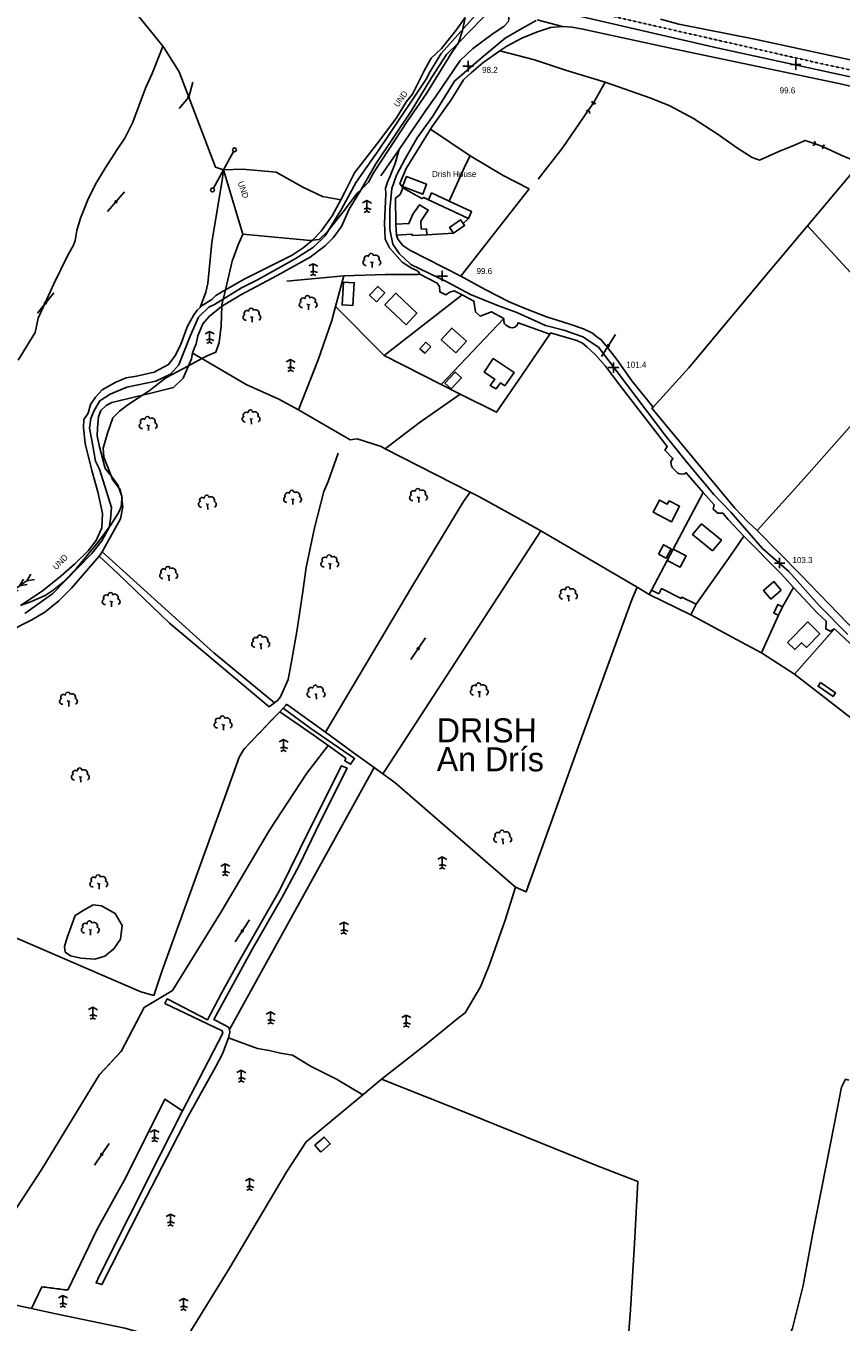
# Model space of a CAD drawing. Header units: metres. Extents: x 611948 to 1225781, y 656699 to 1316021.
# Tile 160 of 169: x 614591 to 615100, y 657540 to 658349. Entities that reach past the tile are written whole.
import ezdxf

# ---------------------------------------------------------------- set-up
doc = ezdxf.new("R2010")
doc.units = ezdxf.units.M
doc.linetypes.add('4696-D$0$PECK', pattern=[0.2, 0.1, -0.1])
for name, color, linetype in [('4696-D$0$BDY_SYM', 253, 'Continuous'), ('4696-D$0$BLD_OTL_S', 253, 'Continuous'), ('4696-D$0$GEN_LIN_D', 253, 'Continuous'), ('4696-D$0$GEN_PCK_D', 253, '4696-D$0$PECK'), ('4696-D$0$HT_CTRL', 253, 'Continuous'), ('4696-D$0$LAND_SYMB', 253, 'Continuous'), ('4696-D$0$POLE_SYMB', 253, 'Continuous'), ('4696-D$0$ROADS', 253, 'Continuous'), ('4696-D$0$ROADS_CTR', 253, 'Continuous'), ('4696-D$0$TOWNLAND', 253, 'Continuous'), ('4696-D$0$WATER_FTR', 253, 'Continuous')]:
    doc.layers.add(name, color=color, linetype=linetype)
doc.styles.add('4696-D$0$STANDARD', font='txt')

# ---------------------------------------------------------------- blocks, each defined once
blk = doc.blocks.new('4696-D$0$23', base_point=(149.185809, 307.333247))
for p, q in [((148.664547, 309.128064), (149.124049, 308.690441)), ((149.124049, 308.690441), (149.445702, 309.073361)), ((149.124049, 308.690441), (149.169999, 307.322874)), ((149.313569, 307.698886), (149.313569, 307.698886))]:
    blk.add_line(p, q)
for centre, radius, start, end in [((148.832724, 311.050839), 0.714023, 354.391008, 541.210524), ((147.180612, 308.892246), 0.897288, 128.278788, 274.496331), ((147.530482, 310.123129), 0.903805, 44.394719, 220.161368), ((150.218607, 310.134934), 1.07549, 331.418139, 476.507497), ((150.870267, 308.882439), 0.947498, 293.22782, 424.195061)]:
    blk.add_arc(centre, radius, start, end)
blk = doc.blocks.new('4696-D$0$21', base_point=(149.307579, 306.857136))
for p, q in [((149.328061, 310.284909), (147.980506, 309.564561)), ((149.328061, 307.978181), (148.440011, 307.595261)), ((149.328061, 310.284909), (150.783476, 309.509859)), ((149.328061, 310.284909), (149.328061, 306.933646)), ((149.328061, 307.978181), (150.645626, 307.485856)), ((149.328061, 306.933646), (148.483541, 306.598519)), ((149.328061, 306.933646), (150.186121, 306.555909))]:
    blk.add_line(p, q)
blk = doc.blocks.new('4696-D$0$36', base_point=(144.988486, 310.919762))
blk.add_line((140.875383, 310.92339), (149.050238, 310.92339))
at = {"const_width": 0.539928}
blk.add_lwpolyline([(144.673376, 310.923808, 1), (145.213304, 310.923808, 1)], format="xyb", close=True, dxfattribs=at)
blk = doc.blocks.new('4696-D$0$33', base_point=(135.493669, 309.153345))
for p, q in [((135.303093, 309.0949), (137.533998, 310.06066)), ((161.059896, 309.0949), (135.303093, 309.0949)), ((135.303093, 309.0949), (137.533998, 308.12914)), ((154.338261, 309.0949), (156.569166, 310.06066)), ((154.338261, 309.0949), (156.569166, 308.12914)), ((157.725323, 309.0949), (159.956226, 310.06066)), ((157.725323, 309.0949), (159.956226, 308.12914)), ((160.456823, 309.0949), (162.687728, 310.06066)), ((160.456823, 309.0949), (162.687728, 308.12914))]:
    blk.add_line(p, q)
blk = doc.blocks.new('4696-D$0$6', base_point=(143.488213, 312.701118))
blk.add_arc((144.121077, 312.701118), 0.625858, 99.561762, 262.799946)
blk = doc.blocks.new('4696-D$0$37', base_point=(145.909475, 308.83511))
blk.add_line((145.962562, 308.791096), (150.424369, 308.791096))
at = {"const_width": 0.51646}
blk.add_lwpolyline([(145.704332, 308.791096, 1), (146.220792, 308.791096, 1)], format="xyb", close=True, dxfattribs=at)
blk = doc.blocks.new('4696-D$0$30', base_point=(144.876269, 313.485642))
blk.add_line((144.905875, 313.497659), (149.765037, 313.497659))
blk = doc.blocks.new('4696-D$0$43', base_point=(147.36021, 308.857352))
blk.add_line((153.849537, 308.848253), (140.769785, 308.848253))
for centre in [(140.180307, 308.837153), (154.439015, 308.859353)]:
    blk.add_circle(centre, 0.589583)
blk = doc.blocks.new('4696-D$0$35', base_point=(150.27109, 306.896499))
for p, q in [((150.27109, 308.539432), (150.27109, 305.253567)), ((151.914023, 306.896499), (148.62816, 306.896499))]:
    blk.add_line(p, q)
blk = doc.blocks.new('4696-D')
at = {"layer": '4696-D$0$BLD_OTL_S', "flags": 128}
for points in [[(614828.791, 658255.068), (614841.421, 658250.191), (614839.016, 658243.957), (614826.386, 658248.834), (614828.791, 658255.068)], [(614855.372, 658239.711), (614844.532, 658244.775), (614842.558, 658240.552)], [(614842.558, 658240.552), (614867.467, 658228.916)], [(614841.433, 658218.683), (614841.259, 658222.374), (614838.09, 658222.224), (614837.854, 658227.215), (614842.429, 658234.139), (614837.053, 658237.463), (614832.825, 658231.63), (614830.39, 658225.672), (614822.219, 658225.286)], [(614867.467, 658228.916), (614869.44, 658233.14), (614855.372, 658239.711)], [(614822.539, 658218.514), (614822.219, 658225.286)], [(614858.246, 658219.695), (614855.759, 658223.283), (614862.551, 658227.996), (614864.11, 658225.748)], [(614864.11, 658225.748), (614865.039, 658224.407), (614858.246, 658219.695)], [(614841.433, 658218.683), (614832.437, 658218.258), (614832.403, 658218.98), (614822.539, 658218.514)], [(614789.563, 658189.193), (614788.628, 658174.903), (614795.323, 658174.465), (614796.257, 658188.756), (614789.563, 658189.193)], [(614810.162, 658176.936), (614815.299, 658182.398), (614810.951, 658186.488), (614805.814, 658181.025), (614810.162, 658176.936)], [(614828.565, 658162.489), (614815.385, 658174.884), (614822.218, 658182.15), (614835.398, 658169.754), (614828.565, 658162.489)], [(614859.644, 658144.972), (614850.528, 658153.102), (614857.083, 658160.45), (614866.199, 658152.32), (614859.644, 658144.972)], [(614844.045, 658148.837), (614840.386, 658144.733), (614837.228, 658147.548), (614840.888, 658151.652), (614844.045, 658148.837)], [(614890.284, 658124.352), (614887.395, 658126.291), (614884.755, 658122.495), (614881.092, 658124.689), (614883.847, 658128.671), (614877.327, 658133.046), (614882.96, 658141.458), (614895.94, 658132.79), (614890.284, 658124.352)], [(614852.74, 658126.071), (614859.229, 658133.047), (614863.083, 658129.438), (614856.618, 658122.597), (614852.74, 658126.071)], [(614992.593, 658052.761), (614999.219, 658049.25), (614994.069, 658039.533), (614982.624, 658045.597), (614986.604, 658053.106), (614991.423, 658050.553), (614992.593, 658052.761)], [(615019.69, 658021.418), (615007.323, 658031.59), (615012.911, 658038.385), (615025.278, 658028.213), (615019.69, 658021.418)], [(614986.038, 658019.412), (614989.054, 658025.265), (614993.845, 658022.797), (614990.829, 658016.943), (614986.038, 658019.412)], [(614995.155, 658022.582), (615003.182, 658018.348), (614999.451, 658011.273), (614991.42, 658015.509)], [(614991.42, 658015.509), (614995.155, 658022.582)], [(615009.473, 657988.182), (615000.585, 657992.585), (615000.201, 657991.813), (614987.826, 657997.946), (614986.217, 657994.702), (614981.634, 657996.971)], [(615062.575, 657996.94), (615057.964, 658002.232), (615051.508, 657996.618), (615056.119, 657991.326), (615062.575, 657996.94)], [(614981.634, 657996.971), (614980.295, 657994.266)], [(614980.295, 657994.266), (615006.143, 657981.465)], [(615006.143, 657981.465), (615009.473, 657988.182)], [(615063.46, 657986.599), (615060.534, 657987.981), (615058.007, 657982.667), (615060.932, 657981.286)], [(615060.932, 657981.286), (615063.46, 657986.599)], [(615066.511, 657964.331), (615079.18, 657977.082), (615086.631, 657969.687), (615078.229, 657961.223), (615075.296, 657964.126), (615071.034, 657959.843), (615066.511, 657964.331)], [(615087.138, 657939.261), (615096.481, 657932.764), (615094.903, 657930.494), (615085.56, 657936.991), (615087.138, 657939.261)], [(614775.475, 657646.209), (614781.283, 657651.351), (614777.44, 657655.693), (614771.632, 657650.551), (614775.475, 657646.209)]]:
    blk.add_lwpolyline(points, dxfattribs=at)
at = {"layer": '4696-D$0$GEN_LIN_D', "flags": 128}
for points in [[(614590.869, 657982.438), (614608.273, 657994.927), (614632.526, 658019.905), (614638.73, 658027.802), (614643.363, 658036.069), (614644.33, 658041.145), (614644.814, 658048.477), (614637.401, 658072.408), (614634.984, 658077.484), (614632.687, 658090.585), (614631.076, 658098.078), (614632.043, 658104.122), (614633.976, 658109.037), (614637.602, 658115.16), (614644.048, 658119.269), (614654.442, 658123.54), (614672.418, 658127.335), (614681.684, 658131.767), (614686.922, 658137.568), (614694.012, 658155.455), (614699.088, 658167.219), (614705.534, 658173.423), (614708.999, 658175.196), (614725.96, 658185.638), (614735.871, 658190.634), (614759.447, 658203.727), (614770.808, 658210.899), (614778.22, 658217.989), (614788.413, 658234.716), (614797.437, 658251.556), (614811.216, 658271.055), (614817.299, 658280.047), (614841.036, 658315.863), (614843.614, 658320.616), (614850.504, 658331.703), (614875.159, 658359.421)], [(614676.883, 658336.342), (614668.234, 658347.24), (614657.152, 658360.81), (614640.898, 658372.925), (614618.149, 658381.294), (614604.054, 658384.369), (614582.045, 658390.924), (614574.565, 658389.768), (614564.716, 658393.796)], [(614893.007, 658357.507), (614892.396, 658351.859), (614889.508, 658348.564), (614883.004, 658344.304), (614869.975, 658334.755), (614862.388, 658327.427), (614847.341, 658305.308), (614840.69, 658295.939)], [(614926.191, 658348.68), (614918.72, 658348.038), (614909.923, 658345.104), (614900.855, 658341.403), (614891.508, 658336.42), (614887.137, 658333.369)], [(614996.522, 658334.435), (614938.86, 658347.013), (614932.192, 658348.157), (614926.191, 658348.68)], [(615140.195, 658320.396), (615046.058, 658340.827), (614998.8, 658350.175), (614987.248, 658353.324)], [(614676.883, 658336.342), (614675.401, 658332.359), (614670.287, 658319.328), (614666.011, 658310.143), (614658.182, 658288.927), (614653.123, 658278.982), (614648.369, 658271.862), (614640.962, 658260.157), (614634.873, 658250.231), (614630.075, 658240.539), (614625.502, 658229.042), (614623.311, 658221.363), (614622.175, 658215.209), (614621.093, 658212.141), (614617.377, 658205.517), (614608.844, 658188.173), (614599.211, 658166.732), (614597.255, 658157.763), (614586.665, 658140.454)], [(614714.735, 658259.268), (614709.694, 658260.859), (614687.062, 658320.417), (614677.549, 658335.503), (614676.883, 658336.342)], [(614887.137, 658333.369), (614876.405, 658325.878), (614869.097, 658319.832), (614864.388, 658315.283), (614856.711, 658302.811), (614844.849, 658286.296)], [(614887.137, 658333.369), (614908.649, 658327.851), (614928.087, 658321.339), (614952.69, 658313.845)], [(614996.522, 658334.435), (615098.534, 658313.113), (615145.539, 658302.296)], [(614952.69, 658313.845), (614945.258, 658300.598)], [(614952.69, 658313.845), (614981.291, 658303.952), (614993.041, 658299.118), (615007.822, 658291.143), (615022.577, 658281.626), (615035.283, 658272.659), (615044.443, 658266.842), (615049.045, 658265.218), (615060.973, 658270.671), (615069.779, 658274.119), (615077.556, 658277.585), (615083.693, 658275.421)], [(614945.258, 658300.598), (614942.254, 658296.257)], [(614840.69, 658295.939), (614824.176, 658271.924)], [(614942.254, 658296.257), (614926.26, 658273.145), (614910.995, 658253.345)], [(614843.806, 658284.672), (614828.715, 658259.982), (614824.731, 658250.775)], [(614843.806, 658284.672), (614844.849, 658286.296)], [(614868.47, 658268.038), (614843.806, 658284.672)], [(615083.693, 658275.421), (615088.295, 658273.797)], [(615088.295, 658273.797), (615100.035, 658268.449), (615111.74, 658263.332)], [(614824.176, 658271.924), (614812.919, 658255.552)], [(614866.07, 658263.192), (614868.47, 658268.038)], [(614868.47, 658268.038), (614889.09, 658255.59), (614905.293, 658247.291)], [(614713.852, 658252.853), (614714.735, 658259.268)], [(614714.735, 658259.268), (614726.574, 658259.577), (614747.634, 658257.669), (614764.193, 658248.378), (614776.44, 658242.505), (614787.806, 658240.58)], [(614855.372, 658239.711), (614866.07, 658263.192)], [(615111.74, 658263.332), (615078.892, 658224.188)], [(614713.852, 658252.853), (614707.516, 658213.861)], [(614826.482, 658247.914), (614824.731, 658250.775)], [(614815.825, 658247.72), (614816.025, 658243.97), (614815.125, 658226.027), (614815.626, 658215.981), (614818.226, 658210.584), (614826.228, 658201.537), (614832.028, 658197.887), (614835.224, 658196.292), (614836.333, 658195.559), (614837.197, 658194.1)], [(614822.219, 658225.286), (614821.999, 658241.562), (614824.867, 658243.826), (614826.482, 658247.914)], [(614842.558, 658240.552), (614839.678, 658241.954), (614838.517, 658241.279), (614826.482, 658247.914)], [(614862.805, 658192.756), (614888.118, 658225.349), (614905.293, 658247.291)], [(614864.11, 658225.748), (614867.467, 658228.916)], [(615078.892, 658224.188), (615052.574, 658192.782), (615005.024, 658135.727), (614982.732, 658111.162)], [(615078.892, 658224.188), (615149.448, 658147.735)], [(614862.805, 658192.756), (614830.986, 658209.106), (614826.663, 658212.01), (614823.386, 658215.926), (614822.539, 658218.514)], [(614858.246, 658219.695), (614841.433, 658218.683)], [(614707.516, 658213.861), (614705.012, 658188.181), (614703.632, 658182.802), (614700.124, 658173.345)], [(614789.756, 658193.141), (614754.17, 658189.642)], [(614789.756, 658193.141), (614784.636, 658173.912)], [(614789.756, 658193.141), (614815.727, 658193.975)], [(614837.197, 658194.1), (614835.996, 658193.929), (614815.727, 658193.975)], [(614863.48, 658181.289), (614858.634, 658183.688), (614855.791, 658182.965), (614853.446, 658181.206), (614849.62, 658183.072), (614849.421, 658186.421), (614847.913, 658188.504), (614837.197, 658194.1)], [(614982.732, 658111.162), (614969.383, 658127.6), (614960.096, 658140.88), (614954.311, 658148.441), (614950.277, 658153.142), (614947.478, 658154.99), (614944.815, 658157.224), (614939.202, 658159.894), (614929.998, 658163.141), (614916.182, 658167.497), (614903.919, 658172.34), (614892.936, 658176.904), (614877.893, 658184.625), (614862.805, 658192.756)], [(614814.82, 658143.373), (614863.48, 658181.289)], [(614863.48, 658181.289), (614870.871, 658177.302), (614871.784, 658170.598), (614874.825, 658167.973), (614881.818, 658170.681), (614889.461, 658166.432)], [(614784.636, 658173.912), (614782.325, 658165.232), (614773.668, 658140.686)], [(614784.636, 658173.912), (614814.82, 658143.373)], [(614889.461, 658166.432), (614850.415, 658125.18)], [(614918.228, 658156.717), (614898.397, 658163.803), (614897.853, 658162.279), (614896.513, 658160.936), (614895.021, 658160.514), (614893.58, 658160.906), (614890.798, 658162.341), (614889.907, 658163.017), (614889.506, 658164.558), (614889.461, 658166.432)], [(614918.228, 658156.717), (614901.048, 658131.356), (614885.056, 658107.961), (614862.286, 658119.279)], [(615013.927, 658057.893), (615003.353, 658070.198), (615002.144, 658069.593), (615000.705, 658069.288), (614999.465, 658069.471), (614998.567, 658069.715), (614997.963, 658070.138), (614994.745, 658073.186), (614994.11, 658074.546), (614993.809, 658076.897), (614994.152, 658077.903), (614995.003, 658079.145), (614990.069, 658084.269), (614991.511, 658086.643), (614963.096, 658123.086), (614953.041, 658136.637), (614946.732, 658143.692), (614941.417, 658148.672), (614938.628, 658151.035), (614935.055, 658152.641), (614918.713, 658157.447), (614918.228, 658156.717)], [(614850.415, 658125.18), (614814.82, 658143.373)], [(615047.539, 658034.116), (615076.913, 658066.533), (615119.161, 658114.418), (615145.909, 658143.794)], [(614761.394, 658109.491), (614773.668, 658140.686)], [(614728.872, 658125.256), (614749.293, 658116.155)], [(614862.286, 658119.279), (614836.853, 658101.264), (614820.172, 658088.691)], [(614862.286, 658119.279), (614850.415, 658125.18)], [(614749.293, 658116.155), (614761.394, 658109.491)], [(614982.732, 658111.162), (614981.947, 658110.404), (615033.598, 658048.026), (615041.685, 658039.654), (615047.539, 658034.116)], [(614815.458, 658085.194), (614812.956, 658086.473), (614798.122, 658091.361), (614793.737, 658090.665), (614761.394, 658109.491)], [(614820.172, 658088.691), (614815.458, 658085.194)], [(614771.432, 658035.745), (614777.23, 658058.539), (614779.909, 658064.666), (614786.132, 658082.308)], [(614868.482, 658058.086), (614815.458, 658085.194)], [(614868.482, 658058.086), (614873.896, 658055.317), (614906.004, 658037.782), (614912.611, 658033.912)], [(614995.155, 658022.582), (615013.927, 658057.893)], [(615013.927, 658057.893), (615020.839, 658050.238), (615020.149, 658047.548), (615022.934, 658044.928), (615026.151, 658045.001), (615029.553, 658040.954), (615039.278, 658030.624)], [(614771.432, 658035.745), (614766.376, 658011.137), (614764.032, 657994.714), (614760.536, 657971.109), (614757.398, 657953.414), (614755.127, 657941.105), (614750.311, 657930.385), (614748.47, 657928.101), (614746.435, 657926.531)], [(614912.611, 658033.912), (614972.624, 657998.759)], [(615009.473, 657988.182), (615031.096, 658018.676), (615039.278, 658030.624)], [(615039.278, 658030.624), (615062.535, 658007.069)], [(615047.539, 658034.116), (615074.553, 658006.67), (615103.867, 657976.321), (615120.55, 657960.528)], [(614981.634, 657996.971), (614991.42, 658015.509)], [(615062.535, 658007.069), (615070.324, 657998.646)], [(614972.624, 657998.759), (614980.295, 657994.266)], [(615063.46, 657986.599), (615070.324, 657998.646)], [(615070.324, 657998.646), (615085.26, 657982.493), (615090.535, 657977.551)], [(615006.143, 657981.465), (615034.687, 657966.049), (615050.236, 657957.805)], [(615050.236, 657957.805), (615060.932, 657981.286)], [(615095.724, 657972.691), (615093.177, 657971.368), (615090.377, 657972.767), (615090.535, 657977.551)], [(615070.832, 657944.58), (615095.724, 657972.691)], [(615095.724, 657972.691), (615140.952, 657930.593), (615155.112, 657916.456)], [(615070.832, 657944.58), (615050.236, 657957.805)], [(615070.832, 657944.58), (615107.767, 657915.735), (615134.434, 657895.979), (615155.112, 657916.456)], [(614746.435, 657926.531), (614743.255, 657924.076)], [(614751.953, 657923.276), (614753.298, 657924.673), (614754.024, 657925.878)], [(614778.256, 657908.212), (614754.024, 657925.878)], [(614746.821, 657917.953), (614749.758, 657921.001)], [(614749.758, 657921.001), (614751.953, 657923.276)], [(614808.606, 657886.267), (614795.496, 657895.645), (614778.256, 657908.212)], [(614814.12, 657882.324), (614808.606, 657886.267)], [(614896.934, 657811.566), (614821.667, 657876.926), (614814.12, 657882.324)], [(614813.31, 657691.856), (614840.967, 657713.511), (614861.306, 657730.124), (614865.475, 657733.139), (614875.018, 657749.437), (614880.393, 657762.72), (614890.404, 657791.1), (614896.934, 657811.566)], [(614676.474, 657759.696), (614671.315, 657744.093), (614663.122, 657746.294), (614578.865, 657782.741), (614533.621, 657801.803)], [(614625.671, 657767.266), (614634.405, 657766.601), (614640.613, 657768.551), (614646.351, 657773.081), (614650.572, 657779.182), (614651.491, 657787.655), (614647.249, 657795.188), (614638.586, 657799.969), (614633.451, 657800.573), (614627.217, 657797.08), (614622.273, 657793.822), (614617.151, 657780.277), (614615.509, 657774.646), (614615.961, 657771.037), (614619.264, 657768.664), (614625.671, 657767.266)], [(614717.825, 657717.653), (614726.768, 657714.154), (614735.972, 657710.906), (614743.154, 657709.754), (614750.329, 657708.085), (614757.764, 657706.67), (614769.477, 657699.779), (614785.288, 657691.786), (614801.565, 657682.096)], [(614801.565, 657682.096), (614813.31, 657691.856)], [(614947.424, 657637.822), (614867.724, 657670.076), (614813.31, 657691.856)], [(615104.738, 657691.075), (615102.635, 657691.734), (615100.235, 657686.888), (615095.728, 657664.329), (615082.17, 657594.594), (615076.22, 657563.057), (615069.584, 657536.419), (615067.167, 657530.544)], [(614689.098, 657523.622), (614694.438, 657534.848), (614718.522, 657573.788), (614754.298, 657634.133), (614766.196, 657652.706), (614801.565, 657682.096)], [(614947.424, 657637.822), (614973.232, 657627.857), (614971.019, 657589.308), (614968.501, 657547.936)], [(614557.743, 657556.688), (614561.776, 657555.763), (614594.961, 657548.666)], [(614594.961, 657548.666), (614610.215, 657545.404), (614653.276, 657536.425), (614665.664, 657532.906)], [(614985.831, 657527.84), (614967.072, 657528.938), (614968.501, 657547.936)]]:
    blk.add_lwpolyline(points, dxfattribs=at)
at = {"layer": '4696-D$0$GEN_PCK_D', "flags": 128}
for points in [[(614903.829, 658367.202), (615082.679, 658326.54), (615155.716, 658310.609), (615228.364, 658294.998), (615343.419, 658271.157), (615347.435, 658272.756)], [(614824.176, 658271.924), (614821.725, 658263.213), (614818.474, 658254.766), (614817.325, 658252.617), (614817.275, 658252.118), (614815.825, 658247.72)], [(614701.218, 658141.5), (614695.409, 658144.912)], [(614728.872, 658125.256), (614701.218, 658141.5)], [(614778.256, 657908.212), (614832.879, 658000.063), (614864.396, 658052.251), (614868.482, 658058.086)], [(614814.12, 657882.324), (614816.224, 657885.365), (614912.611, 658033.912)], [(614972.624, 657998.759), (614969.583, 657991.516), (614964.451, 657977.457), (614936.899, 657901.791), (614903.385, 657808.737), (614896.934, 657811.566)], [(614676.474, 657759.696), (614714.569, 657864.761), (614724.57, 657892.627), (614727.623, 657897.852), (614746.821, 657917.953)], [(614779.91, 657899.99), (614766.736, 657882.725), (614743.481, 657847.115), (614713.272, 657796.191), (614682.836, 657747.072), (614665.161, 657736.574), (614650.792, 657709.042), (614637.422, 657694.611), (614601.412, 657635.556), (614570.498, 657588.502), (614561.109, 657566.285), (614557.743, 657556.688)], [(614718.361, 657722.731), (614808.606, 657886.267)], [(614689.242, 657671.98), (614678.057, 657679.242), (614653.802, 657630.53), (614636.005, 657598.169), (614617.596, 657560.16), (614601.426, 657562.242), (614594.961, 657548.666)]]:
    blk.add_lwpolyline(points, dxfattribs=at)
at = {"layer": '4696-D$0$LAND_SYMB', "flags": 128}
for points in [[(614893.007, 658357.507), (614892.396, 658351.859), (614889.508, 658348.564), (614883.004, 658344.304), (614869.975, 658334.755), (614862.388, 658327.427), (614847.341, 658305.308), (614840.69, 658295.939)], [(614861.274, 658338.488), (614876.225, 658353.94), (614882.698, 658360.892)], [(614861.274, 658338.488), (614853.707, 658331.179), (614844.714, 658316.929), (614831.742, 658295.804), (614809.821, 658263), (614800.49, 658247.028)], [(614840.69, 658295.939), (614824.176, 658271.924)], [(614824.176, 658271.924), (614821.725, 658263.213), (614818.474, 658254.766), (614817.325, 658252.617), (614817.275, 658252.118), (614815.825, 658247.72)], [(614800.49, 658247.028), (614793.121, 658234.724), (614788.271, 658223.929), (614783.12, 658216.682), (614778.17, 658211.883), (614768.668, 658204.737), (614748.116, 658193.342), (614725.613, 658181.147), (614714.011, 658174.4), (614713.724, 658174.171)], [(614815.825, 658247.72), (614816.025, 658243.97), (614815.125, 658226.027), (614815.626, 658215.981), (614818.226, 658210.584), (614826.228, 658201.537), (614832.028, 658197.887), (614835.224, 658196.292), (614836.333, 658195.559), (614837.197, 658194.1)], [(614789.756, 658193.141), (614784.636, 658173.912)], [(614789.756, 658193.141), (614815.727, 658193.975)], [(614837.197, 658194.1), (614835.996, 658193.929), (614815.727, 658193.975)], [(614713.724, 658174.171), (614705.71, 658167.703), (614701.81, 658163.055), (614698.659, 658155.558), (614697.609, 658150.56), (614696.459, 658147.761), (614695.409, 658144.912)], [(614784.636, 658173.912), (614782.325, 658165.232), (614773.668, 658140.686)], [(614692.881, 658137.002), (614694.68, 658141.284), (614695.409, 658144.912)], [(614701.218, 658141.5), (614695.409, 658144.912)], [(614701.218, 658141.5), (614695.409, 658144.912)], [(614664.133, 658118.622), (614669.356, 658119.86), (614683.567, 658123.471), (614689.584, 658129.284), (614692.881, 658137.002)], [(614728.872, 658125.256), (614701.218, 658141.5)], [(614728.872, 658125.256), (614701.218, 658141.5)], [(614761.394, 658109.491), (614773.668, 658140.686)], [(614728.872, 658125.256), (614749.293, 658116.155)], [(614728.872, 658125.256), (614749.293, 658116.155)], [(614644.636, 658068.172), (614641.013, 658072.761), (614637.149, 658087.234), (614635.966, 658093.172), (614636.055, 658098.315), (614636.685, 658104.992), (614638.3, 658109.08), (614641.439, 658112.113), (614645.075, 658114.107), (614664.133, 658118.622)], [(614749.293, 658116.155), (614761.394, 658109.491)], [(614749.293, 658116.155), (614761.394, 658109.491)], [(614815.458, 658085.194), (614812.956, 658086.473), (614798.122, 658091.361), (614793.737, 658090.665), (614761.394, 658109.491)], [(614868.482, 658058.086), (614815.458, 658085.194)], [(614649.529, 658060.851), (614649.063, 658062.332), (614644.636, 658068.172)], [(614651.258, 658055.349), (614649.529, 658060.851)], [(614651.402, 658053.943), (614651.258, 658055.349)], [(614778.256, 657908.212), (614832.879, 658000.063), (614864.396, 658052.251), (614868.482, 658058.086)], [(614638.969, 658020.78), (614650.502, 658041.471), (614651.917, 658048.906), (614651.402, 658053.943)], [(614814.12, 657882.324), (614816.224, 657885.365), (614912.611, 658033.912)], [(614912.611, 658033.912), (614972.624, 657998.759)], [(614466.463, 657827.91), (614476.294, 657846.003), (614476.907, 657851.652), (614487.016, 657885.69), (614491.779, 657893.325), (614498.599, 657900.923), (614510.958, 657916.401), (614525.871, 657930.804), (614535.525, 657938.612), (614546.423, 657944.081), (614550.596, 657946.997), (614556.875, 657953.061), (614564.453, 657959.875), (614570.967, 657964.65), (614587.604, 657974.651), (614595.129, 657978.379), (614603.186, 657983.127), (614612.055, 657990.175), (614619.912, 657998.27), (614637.102, 658018.185)], [(614743.255, 657924.076), (614681.138, 657976.346), (614648.748, 658007.262), (614637.102, 658018.185)], [(614746.435, 657926.531), (614708.6, 657957.862), (614651.869, 658009.266), (614638.969, 658020.78)], [(614972.624, 657998.759), (614969.583, 657991.516), (614964.451, 657977.457), (614936.899, 657901.791), (614903.385, 657808.737), (614896.934, 657811.566)], [(614746.435, 657926.531), (614743.255, 657924.076)], [(614751.953, 657923.276), (614753.298, 657924.673), (614754.024, 657925.878)], [(614778.256, 657908.212), (614754.024, 657925.878)], [(614676.474, 657759.696), (614714.569, 657864.761), (614724.57, 657892.627), (614727.623, 657897.852), (614746.821, 657917.953)], [(614676.474, 657759.696), (614714.569, 657864.761), (614724.57, 657892.627), (614727.623, 657897.852), (614746.821, 657917.953)], [(614746.821, 657917.953), (614749.758, 657921.001)], [(614746.821, 657917.953), (614749.758, 657921.001)], [(614749.758, 657921.001), (614751.953, 657923.276)], [(614779.91, 657899.99), (614770.604, 657906.748), (614749.758, 657921.001)], [(614779.91, 657899.99), (614766.736, 657882.725), (614743.481, 657847.115), (614713.272, 657796.191), (614682.836, 657747.072), (614665.161, 657736.574), (614650.792, 657709.042), (614637.422, 657694.611), (614601.412, 657635.556), (614570.498, 657588.502), (614561.109, 657566.285), (614557.743, 657556.688)], [(614718.361, 657722.731), (614808.606, 657886.267)], [(614814.12, 657882.324), (614808.606, 657886.267)], [(614896.934, 657811.566), (614821.667, 657876.926), (614814.12, 657882.324)], [(614896.934, 657811.566), (614821.667, 657876.926), (614814.12, 657882.324)], [(614813.31, 657691.856), (614840.967, 657713.511), (614861.306, 657730.124), (614865.475, 657733.139), (614875.018, 657749.437), (614880.393, 657762.72), (614890.404, 657791.1), (614896.934, 657811.566)], [(614676.474, 657759.696), (614671.315, 657744.093), (614663.122, 657746.294), (614578.865, 657782.741), (614533.621, 657801.803)], [(614676.474, 657759.696), (614671.315, 657744.093), (614663.122, 657746.294), (614578.865, 657782.741), (614533.621, 657801.803)], [(614717.825, 657717.653), (614718.763, 657721.147), (614718.361, 657722.731)], [(614717.825, 657717.653), (614717.663, 657717.05), (614714.154, 657707.593), (614709.635, 657699.182), (614692.641, 657668.609), (614663.362, 657612.009), (614638.855, 657563.559), (614635.272, 657564.649), (614637.41, 657569.242), (614674.717, 657643.71), (614689.242, 657671.98)], [(614801.565, 657682.096), (614813.31, 657691.856)], [(614689.242, 657671.98), (614678.057, 657679.242), (614653.802, 657630.53), (614636.005, 657598.169), (614617.596, 657560.16), (614601.426, 657562.242), (614594.961, 657548.666)], [(614689.098, 657523.622), (614694.438, 657534.848), (614718.522, 657573.788), (614754.298, 657634.133), (614766.196, 657652.706), (614801.565, 657682.096)], [(614594.961, 657548.666), (614610.215, 657545.404), (614653.276, 657536.425), (614665.664, 657532.906)]]:
    blk.add_lwpolyline(points, dxfattribs=at)
at = {"layer": '4696-D$0$ROADS', "flags": 128}
for points in [[(614893.007, 658357.507), (614892.396, 658351.859), (614889.508, 658348.564), (614883.004, 658344.304), (614869.975, 658334.755), (614862.388, 658327.427), (614847.341, 658305.308), (614840.69, 658295.939)], [(614926.191, 658348.68), (614918.72, 658348.038), (614909.923, 658345.104), (614900.855, 658341.403), (614891.508, 658336.42), (614887.137, 658333.369)], [(614910.451, 658352.867), (614926.191, 658348.68)], [(614910.451, 658352.867), (614926.191, 658348.68)], [(614996.522, 658334.435), (614938.86, 658347.013), (614932.192, 658348.157), (614926.191, 658348.68)], [(615140.195, 658320.396), (615046.058, 658340.827), (614998.8, 658350.175), (614987.248, 658353.324)], [(614887.137, 658333.369), (614876.405, 658325.878), (614869.097, 658319.832), (614864.388, 658315.283), (614856.711, 658302.811), (614844.849, 658286.296)], [(614996.522, 658334.435), (615098.534, 658313.113), (615145.539, 658302.296)], [(614840.69, 658295.939), (614824.176, 658271.924)], [(614843.806, 658284.672), (614828.715, 658259.982), (614824.731, 658250.775)], [(614843.806, 658284.672), (614844.849, 658286.296)], [(614824.176, 658271.924), (614821.725, 658263.213), (614818.474, 658254.766), (614817.325, 658252.617), (614817.275, 658252.118), (614815.825, 658247.72)], [(614826.482, 658247.914), (614824.731, 658250.775)], [(614815.825, 658247.72), (614816.025, 658243.97), (614815.125, 658226.027), (614815.626, 658215.981), (614818.226, 658210.584), (614826.228, 658201.537), (614832.028, 658197.887), (614835.224, 658196.292), (614836.333, 658195.559), (614837.197, 658194.1)], [(614822.219, 658225.286), (614821.999, 658241.562), (614824.867, 658243.826), (614826.482, 658247.914)], [(614822.539, 658218.514), (614822.219, 658225.286)], [(614862.805, 658192.756), (614830.986, 658209.106), (614826.663, 658212.01), (614823.386, 658215.926), (614822.539, 658218.514)], [(614863.48, 658181.289), (614858.634, 658183.688), (614855.791, 658182.965), (614853.446, 658181.206), (614849.62, 658183.072), (614849.421, 658186.421), (614847.913, 658188.504), (614837.197, 658194.1)], [(614982.732, 658111.162), (614969.383, 658127.6), (614960.096, 658140.88), (614954.311, 658148.441), (614950.277, 658153.142), (614947.478, 658154.99), (614944.815, 658157.224), (614939.202, 658159.894), (614929.998, 658163.141), (614916.182, 658167.497), (614903.919, 658172.34), (614892.936, 658176.904), (614877.893, 658184.625), (614862.805, 658192.756)], [(614863.48, 658181.289), (614870.871, 658177.302), (614871.784, 658170.598), (614874.825, 658167.973), (614881.818, 658170.681), (614889.461, 658166.432)], [(614918.228, 658156.717), (614898.397, 658163.803), (614897.853, 658162.279), (614896.513, 658160.936), (614895.021, 658160.514), (614893.58, 658160.906), (614890.798, 658162.341), (614889.907, 658163.017), (614889.506, 658164.558), (614889.461, 658166.432)], [(615013.927, 658057.893), (615003.353, 658070.198), (615002.144, 658069.593), (615000.705, 658069.288), (614999.465, 658069.471), (614998.567, 658069.715), (614997.963, 658070.138), (614994.745, 658073.186), (614994.11, 658074.546), (614993.809, 658076.897), (614994.152, 658077.903), (614995.003, 658079.145), (614990.069, 658084.269), (614991.511, 658086.643), (614963.096, 658123.086), (614953.041, 658136.637), (614946.732, 658143.692), (614941.417, 658148.672), (614938.628, 658151.035), (614935.055, 658152.641), (614918.713, 658157.447), (614918.228, 658156.717)], [(614982.732, 658111.162), (614981.947, 658110.404), (615033.598, 658048.026), (615041.685, 658039.654), (615047.539, 658034.116)], [(615013.927, 658057.893), (615020.839, 658050.238), (615020.149, 658047.548), (615022.934, 658044.928), (615026.151, 658045.001), (615029.553, 658040.954), (615039.278, 658030.624)], [(615039.278, 658030.624), (615062.535, 658007.069)], [(615047.539, 658034.116), (615074.553, 658006.67), (615103.867, 657976.321), (615120.55, 657960.528)], [(615062.535, 658007.069), (615070.324, 657998.646)], [(615070.324, 657998.646), (615085.26, 657982.493), (615090.535, 657977.551)], [(615095.724, 657972.691), (615093.177, 657971.368), (615090.377, 657972.767), (615090.535, 657977.551)], [(615095.724, 657972.691), (615140.952, 657930.593), (615155.112, 657916.456)]]:
    blk.add_lwpolyline(points, dxfattribs=at)
at = {"layer": '4696-D$0$ROADS_CTR', "flags": 128}
for points in [[(614915.886, 658359.823), (615022.454, 658335.38), (615344.728, 658265.205)], [(615104.077, 657969.165), (615086.326, 657987.361), (615067.322, 658008.604), (615050.819, 658022.949), (615031.115, 658045.641), (615020.463, 658056.586), (615003.56, 658076.929), (614989.957, 658093.773), (614948.599, 658148.504), (614938.797, 658155.101), (614926.895, 658159.2), (614915.593, 658162.099), (614897.64, 658170.096), (614886.188, 658174.245), (614868.835, 658181.343), (614853.933, 658189.29), (614831.479, 658200.237), (614824.177, 658206.984), (614820.376, 658212.732), (614818.425, 658222.029), (614818.475, 658234.524), (614819.675, 658247.619), (614822.676, 658255.916), (614827.925, 658266.012), (614835.577, 658279.257), (614845.278, 658292.751), (614858.744, 658314.567), (614875.381, 658328.787), (614890.483, 658341.331), (614899.285, 658346.479), (614909.686, 658352.327)]]:
    blk.add_lwpolyline(points, dxfattribs=at)
at = {"layer": '4696-D$0$TOWNLAND', "flags": 128}
for points in [[(614676.883, 658336.342), (614668.234, 658347.24), (614657.152, 658360.81), (614640.898, 658372.925), (614618.149, 658381.294), (614604.054, 658384.369), (614582.045, 658390.924), (614574.565, 658389.768), (614564.716, 658393.796)], [(614861.274, 658338.488), (614863.866, 658346.168), (614865.352, 658354.255)], [(614800.49, 658247.028), (614805.114, 658251.494), (614808.294, 658257.327), (614817.811, 658271.824), (614829.174, 658289.364), (614841.325, 658306.905), (614856.735, 658331.837), (614861.274, 658338.488)], [(614714.735, 658259.268), (614709.694, 658260.859), (614687.062, 658320.417), (614677.549, 658335.503), (614676.883, 658336.342)], [(614726.79, 658219.123), (614714.735, 658259.268)], [(614770.177, 658215.228), (614774.397, 658215.757), (614779.63, 658220.811), (614790.149, 658234.005), (614798.051, 658244.671), (614800.49, 658247.028)], [(614715.89, 658184.238), (614720.184, 658202.266), (614723.859, 658212.506), (614726.79, 658219.123)], [(614726.79, 658219.123), (614768.983, 658215.079), (614770.177, 658215.228)], [(614713.724, 658174.171), (614713.75, 658174.879), (614715.89, 658184.238)], [(614701.218, 658141.5), (614704.453, 658143.142), (614709.893, 658145.363), (614712.058, 658151.499), (614713.265, 658161.768), (614713.724, 658174.171)], [(614664.133, 658118.622), (614668.319, 658121.389), (614678.748, 658129.44), (614692.881, 658137.002)], [(614692.881, 658137.002), (614701.218, 658141.5)], [(614644.636, 658068.172), (614640.074, 658079.95), (614639.658, 658085.615), (614642.391, 658094.829), (614645.646, 658104.548), (614649.832, 658108.591), (614655.047, 658112.616), (614664.133, 658118.622)], [(614649.529, 658060.851), (614645.491, 658065.965), (614644.636, 658068.172)], [(614651.258, 658055.349), (614650.022, 658060.226), (614649.529, 658060.851)], [(614651.402, 658053.943), (614651.467, 658054.542), (614651.258, 658055.349)], [(614588.031, 657987.323), (614595.038, 657989.924), (614603.591, 657993.634), (614608.535, 657996.893), (614614.796, 658001.93), (614622.916, 658010.277), (614636.321, 658026.765), (614644.747, 658037.938), (614649.51, 658045.572), (614650.854, 658048.893), (614651.402, 658053.943)], [(615104.738, 657691.075), (615102.635, 657691.734), (615100.235, 657686.888), (615095.728, 657664.329), (615082.17, 657594.594), (615076.22, 657563.057), (615069.584, 657536.419), (615067.167, 657530.544)], [(614557.743, 657556.688), (614561.776, 657555.763), (614594.961, 657548.666)], [(614594.961, 657548.666), (614610.215, 657545.404), (614653.276, 657536.425), (614665.664, 657532.906)]]:
    blk.add_lwpolyline(points, dxfattribs=at)
at = {"layer": '4696-D$0$WATER_FTR', "flags": 128}
for points in [[(614590.869, 657982.438), (614608.273, 657994.927), (614632.526, 658019.905), (614638.73, 658027.802), (614643.363, 658036.069), (614644.33, 658041.145), (614644.814, 658048.477), (614637.401, 658072.408), (614634.984, 658077.484), (614632.687, 658090.585), (614631.076, 658098.078), (614632.043, 658104.122), (614633.976, 658109.037), (614637.602, 658115.16), (614644.048, 658119.269), (614654.442, 658123.54), (614672.418, 658127.335), (614681.684, 658131.767), (614686.922, 658137.568), (614694.012, 658155.455), (614699.088, 658167.219), (614705.534, 658173.423), (614708.999, 658175.196), (614725.96, 658185.638), (614735.871, 658190.634), (614759.447, 658203.727), (614770.808, 658210.899), (614778.22, 658217.989), (614788.413, 658234.716), (614797.437, 658251.556), (614811.216, 658271.055), (614817.299, 658280.047), (614841.036, 658315.863), (614843.614, 658320.616), (614850.504, 658331.703), (614875.159, 658359.421)], [(614865.352, 658354.255), (614859.787, 658346.27), (614850.585, 658334.854), (614844.306, 658328.789), (614839.796, 658320.893), (614832.597, 658306.355), (614828.917, 658301.789), (614822.567, 658291.609), (614811.507, 658276.881), (614796.504, 658257.334), (614790.38, 658245.35), (614787.806, 658240.58)], [(614861.274, 658338.488), (614876.225, 658353.94), (614882.698, 658360.892)], [(614861.274, 658338.488), (614853.707, 658331.179), (614844.714, 658316.929), (614831.742, 658295.804), (614809.821, 658263), (614800.49, 658247.028)], [(614945.258, 658300.598), (614942.254, 658296.257)], [(615083.693, 658275.421), (615088.295, 658273.797)], [(614800.49, 658247.028), (614793.121, 658234.724), (614788.271, 658223.929), (614783.12, 658216.682), (614778.17, 658211.883), (614768.668, 658204.737), (614748.116, 658193.342), (614725.613, 658181.147), (614714.011, 658174.4), (614713.724, 658174.171)], [(614770.177, 658215.228), (614775.55, 658220.913), (614782.406, 658230.568), (614787.806, 658240.58)], [(614715.89, 658184.238), (614727.957, 658191.127), (614757.543, 658206.048), (614764.309, 658210.561), (614770.177, 658215.228)], [(614700.124, 658173.345), (614701.432, 658174.609), (614707.414, 658178.364), (614710.03, 658180.891), (614715.89, 658184.238)], [(614588.031, 657987.323), (614601.613, 657996.273), (614613.351, 658005.587), (614621.976, 658013.411), (614630.348, 658021.498), (614635.346, 658027.842), (614638.827, 658035.756), (614639.24, 658044.752), (614636.387, 658058.178), (614632.504, 658071.622), (614628.423, 658088.415), (614627.311, 658098.467), (614627.653, 658103.348), (614630.296, 658107.418), (614631.676, 658112.795), (614634.842, 658117.371), (614639.037, 658121.928), (614647.609, 658126.667), (614654.087, 658129.385), (614660.539, 658130.559), (614671.383, 658132.943), (614680.469, 658137.673), (614684.421, 658143.007), (614687.884, 658149.892), (614692.204, 658161.65), (614695.92, 658168.274), (614698.293, 658171.576), (614700.124, 658173.345)], [(614713.724, 658174.171), (614705.71, 658167.703), (614701.81, 658163.055), (614698.659, 658155.558), (614697.609, 658150.56), (614696.459, 658147.761), (614695.409, 658144.912)], [(614692.881, 658137.002), (614694.68, 658141.284), (614695.409, 658144.912)], [(614664.133, 658118.622), (614669.356, 658119.86), (614683.567, 658123.471), (614689.584, 658129.284), (614692.881, 658137.002)], [(614644.636, 658068.172), (614641.013, 658072.761), (614637.149, 658087.234), (614635.966, 658093.172), (614636.055, 658098.315), (614636.685, 658104.992), (614638.3, 658109.08), (614641.439, 658112.113), (614645.075, 658114.107), (614664.133, 658118.622)], [(614649.529, 658060.851), (614649.063, 658062.332), (614644.636, 658068.172)], [(614651.258, 658055.349), (614649.529, 658060.851)], [(614651.402, 658053.943), (614651.258, 658055.349)], [(614638.969, 658020.78), (614650.502, 658041.471), (614651.917, 658048.906), (614651.402, 658053.943)], [(614466.463, 657827.91), (614476.294, 657846.003), (614476.907, 657851.652), (614487.016, 657885.69), (614491.779, 657893.325), (614498.599, 657900.923), (614510.958, 657916.401), (614525.871, 657930.804), (614535.525, 657938.612), (614546.423, 657944.081), (614550.596, 657946.997), (614556.875, 657953.061), (614564.453, 657959.875), (614570.967, 657964.65), (614587.604, 657974.651), (614595.129, 657978.379), (614603.186, 657983.127), (614612.055, 657990.175), (614619.912, 657998.27), (614637.102, 658018.185)], [(614637.102, 658018.185), (614638.288, 658019.56), (614638.969, 658020.78)], [(614637.102, 658018.185), (614638.288, 658019.56), (614638.969, 658020.78)], [(614743.255, 657924.076), (614681.138, 657976.346), (614648.748, 658007.262), (614637.102, 658018.185)], [(614746.435, 657926.531), (614708.6, 657957.862), (614651.869, 658009.266), (614638.969, 658020.78)], [(614746.435, 657926.531), (614743.255, 657924.076)], [(614749.758, 657921.001), (614751.953, 657923.276)], [(614779.91, 657899.99), (614770.604, 657906.748), (614749.758, 657921.001)], [(614751.953, 657923.276), (614769.226, 657910.629), (614796.425, 657891.892), (614793.951, 657888.336), (614790.386, 657890.455), (614790.928, 657891.989), (614779.91, 657899.99)], [(614718.361, 657722.731), (614718.041, 657723.989), (614715.496, 657725.577), (614708.611, 657729.041), (614732.785, 657773.124), (614751.088, 657804.961), (614761.984, 657825.094), (614775.063, 657852.393), (614791.849, 657885.799), (614788.276, 657887.405), (614768.82, 657848.384), (614749.625, 657809.617), (614724.683, 657765.804), (614713.526, 657745.419), (614704.75, 657728.851), (614679.508, 657741.894), (614678.173, 657739.087), (614713.891, 657722.003), (614714.378, 657720.451), (614699.477, 657691.899), (614689.242, 657671.98)], [(614717.825, 657717.653), (614718.763, 657721.147), (614718.361, 657722.731)], [(614717.825, 657717.653), (614717.663, 657717.05), (614714.154, 657707.593), (614709.635, 657699.182), (614692.641, 657668.609), (614663.362, 657612.009), (614638.855, 657563.559), (614635.272, 657564.649), (614637.41, 657569.242), (614674.717, 657643.71), (614689.242, 657671.98)]]:
    blk.add_lwpolyline(points, dxfattribs=at)
at = {"layer": '4696-D$0$BDY_SYM', "xscale": 2, "yscale": 2, "rotation": 61.24800000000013}
blk.add_blockref('4696-D$0$43', (614714.735, 658259.268), dxfattribs=at)
at = {"layer": '4696-D$0$HT_CTRL', "xscale": 2, "yscale": 2}
for p in [(614867.32, 658323.848), (615071.589, 658324.932), (614851.156, 658192.935), (614957.949, 658135.773), (615061.558, 658013.842)]:
    blk.add_blockref('4696-D$0$35', p, dxfattribs=at)
at = {"layer": '4696-D$0$LAND_SYMB', "xscale": 2, "yscale": 2}
for name, p in [('4696-D$0$21', (614804.141, 658233.199)), ('4696-D$0$21', (614770.619, 658193.791)), ('4696-D$0$23', (614807.525, 658198.234)), ('4696-D$0$23', (614767.795, 658171.922)), ('4696-D$0$23', (614732.694, 658164.087)), ('4696-D$0$21', (614705.941, 658151.532)), ('4696-D$0$21', (614756.519, 658133.964)), ('4696-D$0$23', (614667.979, 658096.471)), ('4696-D$0$23', (614732.182, 658100.551)), ('4696-D$0$23', (614704.932, 658047.379)), ('4696-D$0$23', (614758.066, 658050.376)), ('4696-D$0$23', (614836.585, 658051.569)), ('4696-D$0$23', (614781.274, 658010.109)), ('4696-D$0$23', (614680.761, 658002.867)), ('4696-D$0$23', (614930.07, 657990.111)), ('4696-D$0$23', (614644.924, 657986.6)), ('4696-D$0$23', (614738.172, 657960.081)), ('4696-D$0$23', (614618.293, 657924.449)), ('4696-D$0$23', (614772.707, 657928.831)), ('4696-D$0$23', (614874.494, 657930.207)), ('4696-D$0$23', (614714.74, 657909.618)), ('4696-D$0$21', (614752.062, 657896.871)), ('4696-D$0$23', (614625.708, 657877.093)), ('4696-D$0$23', (614889.121, 657838.364)), ('4696-D$0$21', (614850.994, 657823.593)), ('4696-D$0$21', (614715.731, 657819.3)), ('4696-D$0$23', (614637.206, 657810.459)), ('4696-D$0$23', (614631.875, 657781.739)), ('4696-D$0$21', (614789.644, 657782.926)), ('4696-D$0$21', (614633.119, 657729.794)), ('4696-D$0$21', (614744.082, 657726.862)), ('4696-D$0$21', (614828.66, 657724.925)), ('4696-D$0$21', (614725.769, 657690.493)), ('4696-D$0$21', (614671.692, 657653.371)), ('4696-D$0$21', (614730.99, 657622.973)), ('4696-D$0$21', (614681.581, 657600.722)), ('4696-D$0$21', (614614.4, 657550.014)), ('4696-D$0$21', (614689.658, 657548.118))]:
    blk.add_blockref(name, p, dxfattribs=at)
at = {"layer": '4696-D$0$POLE_SYMB', "xscale": 2, "yscale": 2}
for name, p, rotation in [('4696-D$0$30', (614693.054, 658304.401), 75.11200000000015), ('4696-D$0$37', (614693.054, 658304.401), 229.6430000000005), ('4696-D$0$36', (614647.749, 658239.377), 49.55900000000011), ('4696-D$0$36', (614603.748, 658176.171), 51.54800000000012), ('4696-D$0$36', (614954.85, 658149.602), 57.22600000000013), ('4696-D$0$36', (614836.187, 657960.479), 55.60600000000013), ('4696-D$0$36', (614726.475, 657784.349), 57.54000000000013), ('4696-D$0$36', (614638.875, 657644.938), 55.17600000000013)]:
    blk.add_blockref(name, p, dxfattribs=dict(at, rotation=rotation))
at = {"layer": '4696-D$0$TOWNLAND', "xscale": 2, "yscale": 2, "rotation": 61.24800000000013}
blk.add_blockref('4696-D$0$43', (614714.735, 658259.268), dxfattribs=at)
at = {"layer": '4696-D$0$WATER_FTR', "xscale": 2, "yscale": 2}
for name, p, rotation in [('4696-D$0$6', (614945.258, 658300.598), 60.47500000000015), ('4696-D$0$6', (614942.606, 658296.013), 234.9970000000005), ('4696-D$0$6', (615083.693, 658275.421), 157.0690000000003), ('4696-D$0$6', (615088.295, 658273.797), 335.8470000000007), ('4696-D$0$33', (614550.866, 657974.343), 34.72100000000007)]:
    blk.add_blockref(name, p, dxfattribs=dict(at, rotation=rotation))
at = {"layer": '4696-D$0$BLD_OTL_S', "style": '4696-D$0$STANDARD'}
blk.add_text('Drish House', height=3.75, dxfattribs=at).set_placement((614844.786, 658254.712))
at = {"layer": '4696-D$0$HT_CTRL', "style": '4696-D$0$STANDARD'}
for s, p in [('98.2', (614876.005, 658319.727)), ('99.6', (615061.566, 658306.91)), ('99.6', (614872.516, 658194.196)), ('101.4', (614965.947, 658135.773)), ('103.3', (615069.557, 658013.842))]:
    blk.add_text(s, height=3.75, rotation=-0.1, dxfattribs=at).set_placement(p)
at = {"layer": '4696-D$0$TOWNLAND', "style": '4696-D$0$STANDARD'}
for s, height, rotation, p in [('UND', 3.75, 55.300012, (614823.707, 658297.955)), ('UND', 3.75, -71.000015, (614723.536, 658251.31)), ('UND', 3.75, 46.60001, (614610.537, 658009.242)), ('DRISH', 15, -0.1, (614847.692, 657902.007)), ('An Drís', 15, -0.1, (614847.692, 657884.007))]:
    blk.add_text(s, height=height, rotation=rotation, dxfattribs=at).set_placement(p)
blk = doc.blocks.new('OS Mapping')
blk.add_blockref('4696-D', (0, 0))

msp = doc.modelspace()

# ---------------------------------------------------------------- block references
msp.add_blockref('OS Mapping', (0, 0))

doc.saveas('drawing.dxf')
